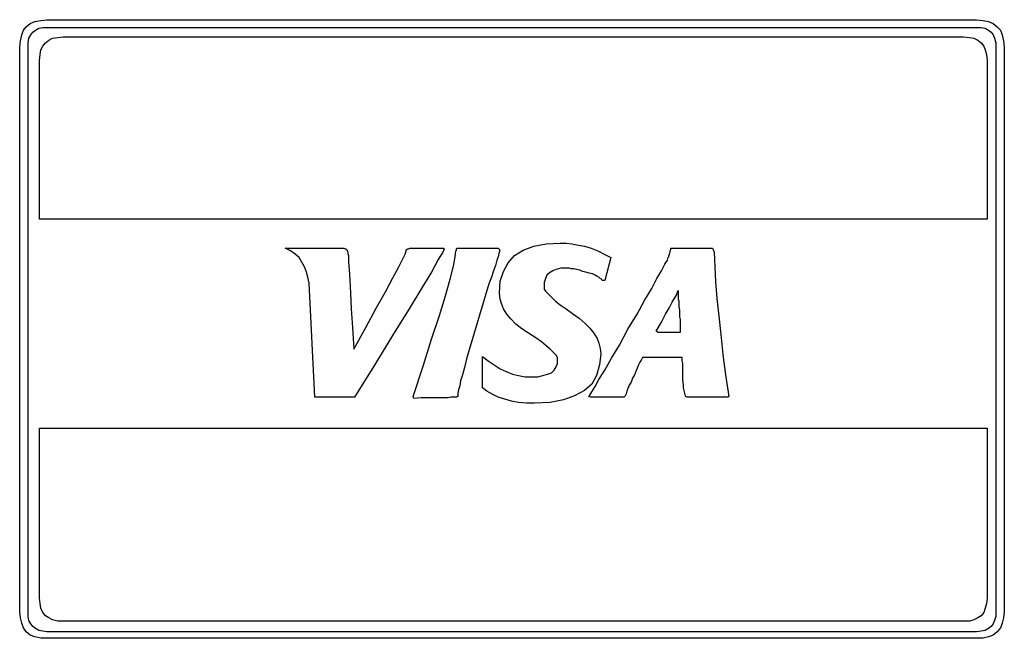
# Model space of a CAD drawing. Extents: x 0.2 to 25, y -0.2 to 2.1.
# Tile 12 of 13: x 18.1 to 21, y 0 to 1.8. Entities that reach past the tile are written whole.
import ezdxf

# ---------------------------------------------------------------- set-up
doc = ezdxf.new("R2010")
doc.units = 0

msp = doc.modelspace()

# ---------------------------------------------------------------- linework, layer by layer
at = {"color": 0}
for p, q in [((18.08789, 1.802734, 0.5), (18.09961, 1.8125, 0.5)), ((18.09961, 1.8125, 0.5), (18.11328, 1.818359, 0.5)), ((18.11328, 1.818359, 0.5), (18.13086, 1.822266, 0.5)), ((18.13086, 1.822266, 0.5), (18.14844, 1.824219, 0.5)), ((18.14844, 1.824219, 0.5), (20.9043, 1.824219, 0.5)), ((20.9043, 1.824219, 0.5), (20.92383, 1.822266, 0.5)), ((20.92383, 1.822266, 0.5), (20.93945, 1.818359, 0.5)), ((20.93945, 1.818359, 0.5), (20.95313, 1.8125, 0.5)), ((20.95313, 1.8125, 0.5), (20.96484, 1.802734, 0.5)), ((18.07422, 1.779297, 0.5), (18.08008, 1.792969, 0.5)), ((18.08008, 1.792969, 0.5), (18.08789, 1.802734, 0.5)), ((18.10156, 1.779297, 0.5), (18.10742, 1.787109, 0.5)), ((18.10742, 1.787109, 0.5), (18.11523, 1.792969, 0.5)), ((18.11523, 1.792969, 0.5), (18.125, 1.798828, 0.5)), ((18.125, 1.798828, 0.5), (18.13672, 1.800781, 0.5)), ((18.13672, 1.800781, 0.5), (18.14844, 1.800781, 0.5)), ((18.14844, 1.800781, 0.5), (20.9043, 1.800781, 0.5)), ((20.9043, 1.800781, 0.5), (20.91797, 1.800781, 0.5)), ((20.91797, 1.800781, 0.5), (20.92969, 1.798828, 0.5)), ((20.92969, 1.798828, 0.5), (20.93945, 1.792969, 0.5)), ((20.93945, 1.792969, 0.5), (20.94727, 1.787109, 0.5)), ((20.94727, 1.787109, 0.5), (20.95313, 1.779297, 0.5)), ((20.96484, 1.802734, 0.5), (20.97461, 1.792969, 0.5)), ((20.97461, 1.792969, 0.5), (20.98047, 1.779297, 0.5)), ((18.06836, 1.742188, 0.5), (18.07031, 1.761719, 0.5)), ((18.07031, 1.761719, 0.5), (18.07422, 1.779297, 0.5)), ((18.09375, 1.755859, 0.5), (18.0957, 1.769531, 0.5)), ((18.09375, 1.742188, 0.5), (18.09375, 1.755859, 0.5)), ((18.0957, 1.769531, 0.5), (18.10156, 1.779297, 0.5)), ((18.13672, 1.746094, 0.5), (18.14453, 1.755859, 0.5)), ((18.14453, 1.755859, 0.5), (18.1543, 1.763672, 0.5)), ((18.1543, 1.763672, 0.5), (18.16602, 1.769531, 0.5)), ((18.16602, 1.769531, 0.5), (18.18164, 1.771484, 0.5)), ((18.18164, 1.771484, 0.5), (18.19727, 1.773438, 0.5)), ((18.19727, 1.773438, 0.5), (20.86523, 1.773438, 0.5)), ((20.86523, 1.773438, 0.5), (20.88281, 1.771484, 0.5)), ((20.88281, 1.771484, 0.5), (20.89648, 1.769531, 0.5)), ((20.89648, 1.769531, 0.5), (20.9082, 1.763672, 0.5)), ((20.9082, 1.763672, 0.5), (20.91797, 1.755859, 0.5)), ((20.91797, 1.755859, 0.5), (20.92578, 1.746094, 0.5)), ((20.95313, 1.779297, 0.5), (20.95703, 1.769531, 0.5)), ((20.95703, 1.769531, 0.5), (20.96094, 1.755859, 0.5)), ((20.96094, 1.755859, 0.5), (20.96094, 1.742188, 0.5)), ((20.98047, 1.779297, 0.5), (20.98438, 1.761719, 0.5)), ((20.98438, 1.761719, 0.5), (20.98633, 1.742188, 0.5)), ((18.06836, 0.068359, 0.5), (18.06836, 1.742188, 0.5)), ((18.09375, 0.068359, 0.5), (18.09375, 1.742188, 0.5)), ((18.12891, 1.720703, 0.5), (18.13086, 1.734375, 0.5)), ((18.13086, 1.734375, 0.5), (18.13672, 1.746094, 0.5)), ((20.92578, 1.746094, 0.5), (20.92969, 1.734375, 0.5)), ((20.92969, 1.734375, 0.5), (20.93359, 1.720703, 0.5)), ((20.96094, 1.742188, 0.5), (20.96094, 0.068359, 0.5)), ((20.98633, 1.742188, 0.5), (20.98633, 0.068359, 0.5)), ((18.12695, 1.703125, 0.5), (18.12891, 1.720703, 0.5)), ((18.12695, 1.232422, 0.5), (18.12695, 1.703125, 0.5)), ((20.93359, 1.720703, 0.5), (20.93555, 1.703125, 0.5)), ((20.93555, 1.703125, 0.5), (20.93555, 1.232422, 0.5)), ((20.93555, 1.232422, 0.5), (18.12695, 1.232422, 0.5)), ((18.87109, 1.138672, 0.5), (18.85547, 1.146484, 0.5)), ((18.85547, 1.146484, 0.5), (19.02734, 1.146484, 0.5)), ((18.88477, 1.128906, 0.5), (18.87109, 1.138672, 0.5)), ((19.02734, 1.146484, 0.5), (19.0293, 1.146484, 0.5)), ((19.0293, 1.146484, 0.5), (19.0332, 1.144531, 0.5)), ((19.0332, 1.144531, 0.5), (19.03516, 1.144531, 0.5)), ((19.03516, 1.144531, 0.5), (19.03906, 1.140625, 0.5)), ((19.03906, 1.140625, 0.5), (19.03906, 1.138672, 0.5)), ((19.03906, 1.138672, 0.5), (19.04102, 1.134766, 0.5)), ((19.21289, 1.138672, 0.5), (19.21484, 1.140625, 0.5)), ((19.21289, 1.134766, 0.5), (19.21289, 1.138672, 0.5)), ((19.21484, 1.142578, 0.5), (19.21875, 1.144531, 0.5)), ((19.21484, 1.140625, 0.5), (19.21484, 1.142578, 0.5)), ((19.21875, 1.144531, 0.5), (19.2207, 1.144531, 0.5)), ((19.2207, 1.144531, 0.5), (19.22461, 1.146484, 0.5)), ((19.22461, 1.146484, 0.5), (19.22852, 1.146484, 0.5)), ((19.22852, 1.146484, 0.5), (19.23438, 1.146484, 0.5)), ((19.23438, 1.146484, 0.5), (19.23828, 1.146484, 0.5)), ((19.23828, 1.146484, 0.5), (19.24219, 1.146484, 0.5)), ((19.24219, 1.146484, 0.5), (19.24805, 1.146484, 0.5)), ((19.24805, 1.146484, 0.5), (19.25391, 1.146484, 0.5)), ((19.25391, 1.146484, 0.5), (19.25977, 1.146484, 0.5)), ((19.25977, 1.146484, 0.5), (19.26563, 1.146484, 0.5)), ((19.26563, 1.146484, 0.5), (19.27148, 1.146484, 0.5)), ((19.27148, 1.146484, 0.5), (19.2793, 1.146484, 0.5)), ((19.2793, 1.146484, 0.5), (19.28711, 1.146484, 0.5)), ((19.28711, 1.146484, 0.5), (19.29297, 1.146484, 0.5)), ((19.29297, 1.146484, 0.5), (19.29883, 1.146484, 0.5)), ((19.29883, 1.146484, 0.5), (19.30469, 1.146484, 0.5)), ((19.30469, 1.146484, 0.5), (19.31055, 1.146484, 0.5)), ((19.31055, 1.146484, 0.5), (19.31641, 1.146484, 0.5)), ((19.31641, 1.146484, 0.5), (19.32031, 1.146484, 0.5)), ((19.32031, 1.146484, 0.5), (19.32422, 1.146484, 0.5)), ((19.32617, 1.144531, 0.5), (19.32227, 1.134766, 0.5)), ((19.32422, 1.146484, 0.5), (19.32617, 1.144531, 0.5)), ((19.35938, 1.121094, 0.5), (19.36133, 1.138672, 0.5)), ((19.36133, 1.138672, 0.5), (19.36328, 1.140625, 0.5)), ((19.36328, 1.144531, 0.5), (19.36523, 1.146484, 0.5)), ((19.36328, 1.142578, 0.5), (19.36328, 1.144531, 0.5)), ((19.36328, 1.140625, 0.5), (19.36328, 1.142578, 0.5)), ((19.36328, 1.142578, 0.5), (19.36328, 1.142578, 0.5)), ((19.36523, 1.146484, 0.5), (19.36719, 1.146484, 0.5)), ((19.36523, 1.146484, 0.5), (19.36523, 1.146484, 0.5)), ((19.36719, 1.146484, 0.5), (19.48633, 1.146484, 0.5)), ((19.36719, 1.146484, 0.5), (19.36719, 1.146484, 0.5)), ((19.48633, 1.146484, 0.5), (19.49023, 1.142578, 0.5)), ((19.49023, 1.142578, 0.5), (19.49023, 1.136719, 0.5)), ((19.53516, 1.125, 0.5), (19.56055, 1.140625, 0.5)), ((19.56055, 1.140625, 0.5), (19.5918, 1.152344, 0.5)), ((19.5918, 1.152344, 0.5), (19.62891, 1.160156, 0.5)), ((19.62891, 1.160156, 0.5), (19.66992, 1.162109, 0.5)), ((19.66992, 1.162109, 0.5), (19.6875, 1.162109, 0.5)), ((19.6875, 1.162109, 0.5), (19.70508, 1.160156, 0.5)), ((19.70508, 1.160156, 0.5), (19.72461, 1.15625, 0.5)), ((19.72461, 1.15625, 0.5), (19.74219, 1.152344, 0.5)), ((19.74219, 1.152344, 0.5), (19.76172, 1.146484, 0.5)), ((19.76172, 1.146484, 0.5), (19.78125, 1.138672, 0.5)), ((19.78125, 1.138672, 0.5), (19.80078, 1.128906, 0.5)), ((19.99609, 1.138672, 0.5), (19.99805, 1.142578, 0.5)), ((19.99609, 1.134766, 0.5), (19.99609, 1.138672, 0.5)), ((19.99805, 1.142578, 0.5), (19.99805, 1.146484, 0.5)), ((19.99805, 1.146484, 0.5), (20.12109, 1.146484, 0.5)), ((20.12109, 1.146484, 0.5), (20.12695, 1.134766, 0.5)), ((18.89648, 1.119141, 0.5), (18.88477, 1.128906, 0.5)), ((18.9043, 1.105469, 0.5), (18.89648, 1.119141, 0.5)), ((19.04102, 1.134766, 0.5), (19.04102, 1.130859, 0.5)), ((19.04102, 1.130859, 0.5), (19.04297, 1.125, 0.5)), ((19.04297, 1.125, 0.5), (19.04297, 1.119141, 0.5)), ((19.04297, 1.119141, 0.5), (19.04297, 1.105469, 0.5)), ((19.19141, 1.089844, 0.5), (19.20313, 1.113281, 0.5)), ((19.20313, 1.113281, 0.5), (19.21094, 1.128906, 0.5)), ((19.21094, 1.128906, 0.5), (19.21289, 1.134766, 0.5)), ((19.30859, 1.113281, 0.5), (19.28906, 1.076172, 0.5)), ((19.32227, 1.134766, 0.5), (19.30859, 1.113281, 0.5)), ((19.35352, 1.09375, 0.5), (19.35938, 1.121094, 0.5)), ((19.48242, 1.111328, 0.5), (19.47852, 1.095703, 0.5)), ((19.48633, 1.121094, 0.5), (19.48242, 1.111328, 0.5)), ((19.48828, 1.130859, 0.5), (19.48633, 1.121094, 0.5)), ((19.49023, 1.136719, 0.5), (19.48828, 1.130859, 0.5)), ((19.51563, 1.103516, 0.5), (19.53516, 1.125, 0.5)), ((19.80078, 1.128906, 0.5), (19.82031, 1.119141, 0.5)), ((19.82031, 1.119141, 0.5), (19.80273, 1.050781, 0.5)), ((19.98047, 1.099609, 0.5), (19.98828, 1.111328, 0.5)), ((19.98828, 1.111328, 0.5), (19.99023, 1.119141, 0.5)), ((19.99023, 1.119141, 0.5), (19.99219, 1.121094, 0.5)), ((19.99219, 1.125, 0.5), (19.99414, 1.126953, 0.5)), ((19.99219, 1.121094, 0.5), (19.99219, 1.125, 0.5)), ((19.99414, 1.130859, 0.5), (19.99609, 1.134766, 0.5)), ((19.99414, 1.126953, 0.5), (19.99414, 1.130859, 0.5)), ((20.12695, 1.134766, 0.5), (20.12891, 1.091797, 0.5)), ((18.91211, 1.091797, 0.5), (18.9043, 1.105469, 0.5)), ((18.91797, 1.076172, 0.5), (18.91211, 1.091797, 0.5)), ((19.04297, 1.105469, 0.5), (19.04492, 1.083984, 0.5)), ((19.04492, 1.083984, 0.5), (19.04688, 1.052734, 0.5)), ((19.17383, 1.058594, 0.5), (19.19141, 1.089844, 0.5)), ((19.34375, 1.054688, 0.5), (19.35352, 1.09375, 0.5)), ((19.47266, 1.080078, 0.5), (19.4668, 1.060547, 0.5)), ((19.47852, 1.095703, 0.5), (19.47266, 1.080078, 0.5)), ((19.50195, 1.078125, 0.5), (19.51563, 1.103516, 0.5)), ((19.64844, 1.080078, 0.5), (19.63867, 1.074219, 0.5)), ((19.6582, 1.083984, 0.5), (19.64844, 1.080078, 0.5)), ((19.67188, 1.087891, 0.5), (19.6582, 1.083984, 0.5)), ((19.68555, 1.087891, 0.5), (19.67188, 1.087891, 0.5)), ((19.69141, 1.087891, 0.5), (19.68555, 1.087891, 0.5)), ((19.69727, 1.087891, 0.5), (19.69141, 1.087891, 0.5)), ((19.70313, 1.085938, 0.5), (19.69727, 1.087891, 0.5)), ((19.71094, 1.085938, 0.5), (19.70313, 1.085938, 0.5)), ((19.71875, 1.083984, 0.5), (19.71094, 1.085938, 0.5)), ((19.72852, 1.082031, 0.5), (19.71875, 1.083984, 0.5)), ((19.73633, 1.078125, 0.5), (19.72852, 1.082031, 0.5)), ((19.95703, 1.056641, 0.5), (19.9707, 1.080078, 0.5)), ((19.9707, 1.080078, 0.5), (19.98047, 1.099609, 0.5)), ((20.12891, 1.091797, 0.5), (20.13086, 1.046875, 0.5)), ((18.92188, 1.060547, 0.5), (18.91797, 1.076172, 0.5)), ((18.92578, 1.042969, 0.5), (18.92188, 1.060547, 0.5)), ((19.04688, 1.052734, 0.5), (19.04883, 1.013672, 0.5)), ((19.15234, 1.017578, 0.5), (19.17383, 1.058594, 0.5)), ((19.28906, 1.076172, 0.5), (19.25977, 1.029297, 0.5)), ((19.33008, 1.005859, 0.5), (19.34375, 1.054688, 0.5)), ((19.4668, 1.060547, 0.5), (19.45898, 1.041016, 0.5)), ((19.49219, 1.048828, 0.5), (19.50195, 1.078125, 0.5)), ((19.62695, 1.056641, 0.5), (19.62305, 1.044922, 0.5)), ((19.63086, 1.066406, 0.5), (19.62695, 1.056641, 0.5)), ((19.63867, 1.074219, 0.5), (19.63086, 1.066406, 0.5)), ((19.74609, 1.076172, 0.5), (19.73633, 1.078125, 0.5)), ((19.75586, 1.072266, 0.5), (19.74609, 1.076172, 0.5)), ((19.76563, 1.070313, 0.5), (19.75586, 1.072266, 0.5)), ((19.77344, 1.066406, 0.5), (19.76563, 1.070313, 0.5)), ((19.7793, 1.0625, 0.5), (19.77344, 1.066406, 0.5)), ((19.78516, 1.060547, 0.5), (19.7793, 1.0625, 0.5)), ((19.78906, 1.056641, 0.5), (19.78516, 1.060547, 0.5)), ((19.79297, 1.054688, 0.5), (19.78906, 1.056641, 0.5)), ((19.79492, 1.050781, 0.5), (19.79297, 1.054688, 0.5)), ((19.80273, 1.050781, 0.5), (19.79492, 1.050781, 0.5)), ((19.94141, 1.027344, 0.5), (19.95703, 1.056641, 0.5)), ((18.94336, 0.705078, 0.5), (18.92578, 1.042969, 0.5)), ((19.25977, 1.029297, 0.5), (19.22266, 0.966797, 0.5)), ((19.45898, 1.041016, 0.5), (19.40039, 0.845703, 0.5)), ((19.49023, 1.013672, 0.5), (19.49219, 1.048828, 0.5)), ((19.62305, 1.044922, 0.5), (19.62305, 1.033203, 0.5)), ((19.62305, 1.033203, 0.5), (19.62305, 1.025391, 0.5)), ((19.62305, 1.025391, 0.5), (19.62695, 1.019531, 0.5)), ((19.91992, 0.992188, 0.5), (19.94141, 1.027344, 0.5)), ((20.01758, 1.017578, 0.5), (20.01953, 1.021484, 0.5)), ((20.01953, 1.021484, 0.5), (20.01953, 1.015625, 0.5)), ((20.13086, 1.046875, 0.5), (20.13477, 0.998047, 0.5)), ((19.04883, 1.013672, 0.5), (19.05078, 0.966797, 0.5)), ((19.125, 0.96875, 0.5), (19.15234, 1.017578, 0.5)), ((19.3125, 0.947266, 0.5), (19.33008, 1.005859, 0.5)), ((19.49219, 0.996094, 0.5), (19.49023, 1.013672, 0.5)), ((19.49609, 0.982422, 0.5), (19.49219, 0.996094, 0.5)), ((19.62695, 1.019531, 0.5), (19.63477, 1.011719, 0.5)), ((19.63477, 1.011719, 0.5), (19.64453, 1.001953, 0.5)), ((19.64453, 1.001953, 0.5), (19.65625, 0.990234, 0.5)), ((19.89844, 0.951172, 0.5), (19.91992, 0.992188, 0.5)), ((20.00195, 0.986328, 0.5), (20.00977, 1, 0.5)), ((20.00977, 1, 0.5), (20.01563, 1.009766, 0.5)), ((20.01563, 1.009766, 0.5), (20.01758, 1.017578, 0.5)), ((20.01953, 1.015625, 0.5), (20.01953, 1.009766, 0.5)), ((20.01953, 1.009766, 0.5), (20.01953, 1.003906, 0.5)), ((20.01953, 1.003906, 0.5), (20.01953, 0.996094, 0.5)), ((20.01953, 0.996094, 0.5), (20.02148, 0.990234, 0.5)), ((20.13477, 0.998047, 0.5), (20.14063, 0.945313, 0.5)), ((19.05078, 0.966797, 0.5), (19.05469, 0.912109, 0.5)), ((19.09375, 0.912109, 0.5), (19.125, 0.96875, 0.5)), ((19.22266, 0.966797, 0.5), (19.17578, 0.892578, 0.5)), ((19.50195, 0.966797, 0.5), (19.49609, 0.982422, 0.5)), ((19.51172, 0.951172, 0.5), (19.50195, 0.966797, 0.5)), ((19.65625, 0.990234, 0.5), (19.66992, 0.978516, 0.5)), ((19.66992, 0.978516, 0.5), (19.6875, 0.966797, 0.5)), ((19.6875, 0.966797, 0.5), (19.70703, 0.953125, 0.5)), ((19.98242, 0.951172, 0.5), (19.99414, 0.970703, 0.5)), ((19.99414, 0.970703, 0.5), (20.00195, 0.986328, 0.5)), ((20.02148, 0.990234, 0.5), (20.02148, 0.980469, 0.5)), ((20.02148, 0.980469, 0.5), (20.02148, 0.972656, 0.5)), ((20.02148, 0.972656, 0.5), (20.02344, 0.962891, 0.5)), ((19.28906, 0.876953, 0.5), (19.3125, 0.947266, 0.5)), ((19.52344, 0.9375, 0.5), (19.51172, 0.951172, 0.5)), ((19.53906, 0.921875, 0.5), (19.52344, 0.9375, 0.5)), ((19.70703, 0.953125, 0.5), (19.72656, 0.939453, 0.5)), ((19.72656, 0.939453, 0.5), (19.74414, 0.923828, 0.5)), ((19.87109, 0.90625, 0.5), (19.89844, 0.951172, 0.5)), ((19.9707, 0.927734, 0.5), (19.98242, 0.951172, 0.5)), ((20.02344, 0.962891, 0.5), (20.02344, 0.953125, 0.5)), ((20.02344, 0.953125, 0.5), (20.02344, 0.943359, 0.5)), ((20.02344, 0.943359, 0.5), (20.02539, 0.935547, 0.5)), ((20.02539, 0.935547, 0.5), (20.02539, 0.927734, 0.5)), ((20.14063, 0.945313, 0.5), (20.14648, 0.890625, 0.5)), ((19.05469, 0.912109, 0.5), (19.05859, 0.847656, 0.5)), ((19.05859, 0.847656, 0.5), (19.09375, 0.912109, 0.5)), ((19.55664, 0.908203, 0.5), (19.53906, 0.921875, 0.5)), ((19.57617, 0.894531, 0.5), (19.55664, 0.908203, 0.5)), ((19.74414, 0.923828, 0.5), (19.75781, 0.910156, 0.5)), ((19.75781, 0.910156, 0.5), (19.76953, 0.894531, 0.5)), ((19.8457, 0.859375, 0.5), (19.87109, 0.90625, 0.5)), ((19.95508, 0.900391, 0.5), (19.9707, 0.927734, 0.5)), ((20.02539, 0.927734, 0.5), (20.02539, 0.919922, 0.5)), ((20.02539, 0.919922, 0.5), (20.02539, 0.914063, 0.5)), ((20.02539, 0.914063, 0.5), (20.02539, 0.908203, 0.5)), ((20.02539, 0.908203, 0.5), (20.02539, 0.904297, 0.5)), ((19.17578, 0.892578, 0.5), (19.12305, 0.804688, 0.5)), ((19.26367, 0.796875, 0.5), (19.28906, 0.876953, 0.5)), ((19.59766, 0.880859, 0.5), (19.57617, 0.894531, 0.5)), ((19.61523, 0.869141, 0.5), (19.59766, 0.880859, 0.5)), ((19.76953, 0.894531, 0.5), (19.7793, 0.878906, 0.5)), ((19.7793, 0.878906, 0.5), (19.78516, 0.865234, 0.5)), ((19.96094, 0.896484, 0.5), (19.95508, 0.900391, 0.5)), ((20.02344, 0.896484, 0.5), (19.96094, 0.896484, 0.5)), ((20.02539, 0.896484, 0.5), (20.02344, 0.896484, 0.5)), ((20.02344, 0.896484, 0.5), (20.02344, 0.896484, 0.5)), ((20.02539, 0.904297, 0.5), (20.02539, 0.902344, 0.5)), ((20.02539, 0.902344, 0.5), (20.02539, 0.900391, 0.5)), ((20.02539, 0.900391, 0.5), (20.02539, 0.900391, 0.5)), ((20.02539, 0.900391, 0.5), (20.02539, 0.898438, 0.5)), ((20.02539, 0.898438, 0.5), (20.02539, 0.898438, 0.5)), ((20.02539, 0.898438, 0.5), (20.02539, 0.896484, 0.5)), ((20.14648, 0.890625, 0.5), (20.15234, 0.832031, 0.5)), ((19.62891, 0.857422, 0.5), (19.61523, 0.869141, 0.5)), ((19.64063, 0.847656, 0.5), (19.62891, 0.857422, 0.5)), ((19.65039, 0.837891, 0.5), (19.64063, 0.847656, 0.5)), ((19.78516, 0.865234, 0.5), (19.78906, 0.849609, 0.5)), ((19.78906, 0.849609, 0.5), (19.79102, 0.833984, 0.5)), ((19.82227, 0.820313, 0.5), (19.8457, 0.859375, 0.5)), ((19.39258, 0.818359, 0.5), (19.38672, 0.792969, 0.5)), ((19.40039, 0.845703, 0.5), (19.39258, 0.818359, 0.5)), ((19.43945, 0.732422, 0.5), (19.43945, 0.826172, 0.5)), ((19.43945, 0.826172, 0.5), (19.45703, 0.8125, 0.5)), ((19.6582, 0.830078, 0.5), (19.65039, 0.837891, 0.5)), ((19.66211, 0.822266, 0.5), (19.6582, 0.830078, 0.5)), ((19.66211, 0.816406, 0.5), (19.66211, 0.822266, 0.5)), ((19.79102, 0.833984, 0.5), (19.78711, 0.800781, 0.5)), ((19.80273, 0.785156, 0.5), (19.82227, 0.820313, 0.5)), ((19.91406, 0.822266, 0.5), (19.91016, 0.814453, 0.5)), ((20.03125, 0.822266, 0.5), (19.91406, 0.822266, 0.5)), ((20.03125, 0.8125, 0.5), (20.03125, 0.822266, 0.5)), ((20.15234, 0.832031, 0.5), (20.16016, 0.771484, 0.5)), ((19.12305, 0.804688, 0.5), (19.06055, 0.705078, 0.5)), ((19.23438, 0.707031, 0.5), (19.26367, 0.796875, 0.5)), ((19.38672, 0.792969, 0.5), (19.38086, 0.771484, 0.5)), ((19.45703, 0.8125, 0.5), (19.47461, 0.800781, 0.5)), ((19.47461, 0.800781, 0.5), (19.49219, 0.789063, 0.5)), ((19.49219, 0.789063, 0.5), (19.50977, 0.78125, 0.5)), ((19.65234, 0.785156, 0.5), (19.6582, 0.794922, 0.5)), ((19.6582, 0.794922, 0.5), (19.66211, 0.804688, 0.5)), ((19.66211, 0.804688, 0.5), (19.66211, 0.816406, 0.5)), ((19.78711, 0.800781, 0.5), (19.77734, 0.769531, 0.5)), ((19.89844, 0.791016, 0.5), (19.89453, 0.78125, 0.5)), ((19.90234, 0.800781, 0.5), (19.89844, 0.791016, 0.5)), ((19.90625, 0.808594, 0.5), (19.90234, 0.800781, 0.5)), ((19.91016, 0.814453, 0.5), (19.90625, 0.808594, 0.5)), ((20.0332, 0.804688, 0.5), (20.03125, 0.8125, 0.5)), ((20.0332, 0.796875, 0.5), (20.0332, 0.804688, 0.5)), ((20.0332, 0.789063, 0.5), (20.0332, 0.796875, 0.5)), ((20.0332, 0.779297, 0.5), (20.0332, 0.789063, 0.5)), ((19.38086, 0.771484, 0.5), (19.375, 0.753906, 0.5)), ((19.50977, 0.78125, 0.5), (19.5293, 0.773438, 0.5)), ((19.5293, 0.773438, 0.5), (19.54688, 0.769531, 0.5)), ((19.54688, 0.769531, 0.5), (19.56641, 0.765625, 0.5)), ((19.56641, 0.765625, 0.5), (19.58594, 0.765625, 0.5)), ((19.58594, 0.765625, 0.5), (19.60352, 0.765625, 0.5)), ((19.60352, 0.765625, 0.5), (19.61914, 0.769531, 0.5)), ((19.61914, 0.769531, 0.5), (19.63281, 0.773438, 0.5)), ((19.63281, 0.773438, 0.5), (19.64453, 0.777344, 0.5)), ((19.64453, 0.777344, 0.5), (19.65234, 0.785156, 0.5)), ((19.77734, 0.769531, 0.5), (19.76367, 0.744141, 0.5)), ((19.78516, 0.757813, 0.5), (19.80273, 0.785156, 0.5)), ((19.88477, 0.761719, 0.5), (19.88086, 0.75, 0.5)), ((19.89063, 0.771484, 0.5), (19.88477, 0.761719, 0.5)), ((19.89453, 0.78125, 0.5), (19.89063, 0.771484, 0.5)), ((20.0332, 0.771484, 0.5), (20.0332, 0.779297, 0.5)), ((20.0332, 0.763672, 0.5), (20.0332, 0.771484, 0.5)), ((20.0332, 0.755859, 0.5), (20.0332, 0.763672, 0.5)), ((20.16016, 0.771484, 0.5), (20.16992, 0.707031, 0.5)), ((19.37305, 0.738281, 0.5), (19.36914, 0.726563, 0.5)), ((19.375, 0.753906, 0.5), (19.37305, 0.738281, 0.5)), ((19.45313, 0.722656, 0.5), (19.43945, 0.732422, 0.5)), ((19.76367, 0.744141, 0.5), (19.74219, 0.724609, 0.5)), ((19.76367, 0.720703, 0.5), (19.77344, 0.736328, 0.5)), ((19.77344, 0.736328, 0.5), (19.78516, 0.757813, 0.5)), ((19.87109, 0.730469, 0.5), (19.86719, 0.722656, 0.5)), ((19.875, 0.740234, 0.5), (19.87109, 0.730469, 0.5)), ((19.88086, 0.75, 0.5), (19.875, 0.740234, 0.5)), ((20.03516, 0.742188, 0.5), (20.0332, 0.755859, 0.5)), ((20.03516, 0.732422, 0.5), (20.03516, 0.742188, 0.5)), ((20.03711, 0.724609, 0.5), (20.03516, 0.732422, 0.5)), ((19.06055, 0.705078, 0.5), (18.94336, 0.705078, 0.5)), ((19.23633, 0.701172, 0.5), (19.23438, 0.707031, 0.5)), ((19.25781, 0.703125, 0.5), (19.23633, 0.701172, 0.5)), ((19.2793, 0.703125, 0.5), (19.25781, 0.703125, 0.5)), ((19.29688, 0.703125, 0.5), (19.2793, 0.703125, 0.5)), ((19.3125, 0.703125, 0.5), (19.29688, 0.703125, 0.5)), ((19.32617, 0.703125, 0.5), (19.3125, 0.703125, 0.5)), ((19.33789, 0.703125, 0.5), (19.32617, 0.703125, 0.5)), ((19.3457, 0.705078, 0.5), (19.33789, 0.703125, 0.5)), ((19.35352, 0.705078, 0.5), (19.3457, 0.705078, 0.5)), ((19.35742, 0.705078, 0.5), (19.35352, 0.705078, 0.5)), ((19.35938, 0.705078, 0.5), (19.35742, 0.705078, 0.5)), ((19.36133, 0.705078, 0.5), (19.35938, 0.705078, 0.5)), ((19.36328, 0.705078, 0.5), (19.36133, 0.705078, 0.5)), ((19.36523, 0.707031, 0.5), (19.36328, 0.705078, 0.5)), ((19.36719, 0.707031, 0.5), (19.36523, 0.707031, 0.5)), ((19.36914, 0.726563, 0.5), (19.36719, 0.716797, 0.5)), ((19.36719, 0.716797, 0.5), (19.36719, 0.708984, 0.5)), ((19.36719, 0.708984, 0.5), (19.36719, 0.708984, 0.5)), ((19.36719, 0.708984, 0.5), (19.36719, 0.707031, 0.5)), ((19.4707, 0.712891, 0.5), (19.45313, 0.722656, 0.5)), ((19.48633, 0.705078, 0.5), (19.4707, 0.712891, 0.5)), ((19.50586, 0.699219, 0.5), (19.48633, 0.705078, 0.5)), ((19.71289, 0.708984, 0.5), (19.67969, 0.697266, 0.5)), ((19.74219, 0.724609, 0.5), (19.71289, 0.708984, 0.5)), ((19.75391, 0.707031, 0.5), (19.75781, 0.710938, 0.5)), ((19.75586, 0.707031, 0.5), (19.75391, 0.707031, 0.5)), ((19.75977, 0.705078, 0.5), (19.75586, 0.707031, 0.5)), ((19.75781, 0.710938, 0.5), (19.76367, 0.720703, 0.5)), ((19.76172, 0.705078, 0.5), (19.75977, 0.705078, 0.5)), ((19.76367, 0.705078, 0.5), (19.76172, 0.705078, 0.5)), ((19.76172, 0.705078, 0.5), (19.76172, 0.705078, 0.5)), ((19.76563, 0.705078, 0.5), (19.76367, 0.705078, 0.5)), ((19.76758, 0.705078, 0.5), (19.76563, 0.705078, 0.5)), ((19.76563, 0.705078, 0.5), (19.76563, 0.705078, 0.5)), ((19.85742, 0.705078, 0.5), (19.76758, 0.705078, 0.5)), ((19.85938, 0.705078, 0.5), (19.85742, 0.705078, 0.5)), ((19.86133, 0.707031, 0.5), (19.85938, 0.705078, 0.5)), ((19.86328, 0.710938, 0.5), (19.86133, 0.707031, 0.5)), ((19.86523, 0.714844, 0.5), (19.86328, 0.710938, 0.5)), ((19.86719, 0.722656, 0.5), (19.86523, 0.714844, 0.5)), ((20.03906, 0.716797, 0.5), (20.03711, 0.724609, 0.5)), ((20.04102, 0.710938, 0.5), (20.03906, 0.716797, 0.5)), ((20.04297, 0.707031, 0.5), (20.04102, 0.710938, 0.5)), ((20.04688, 0.705078, 0.5), (20.04297, 0.707031, 0.5)), ((20.04883, 0.705078, 0.5), (20.04688, 0.705078, 0.5)), ((20.16211, 0.705078, 0.5), (20.04883, 0.705078, 0.5)), ((20.16406, 0.705078, 0.5), (20.16211, 0.705078, 0.5)), ((20.16211, 0.705078, 0.5), (20.16211, 0.705078, 0.5)), ((20.16602, 0.705078, 0.5), (20.16406, 0.705078, 0.5)), ((20.16797, 0.705078, 0.5), (20.16602, 0.705078, 0.5)), ((20.16602, 0.705078, 0.5), (20.16602, 0.705078, 0.5)), ((20.16992, 0.707031, 0.5), (20.16797, 0.707031, 0.5)), ((20.16797, 0.707031, 0.5), (20.16797, 0.705078, 0.5)), ((20.16797, 0.705078, 0.5), (20.16797, 0.705078, 0.5)), ((19.52539, 0.693359, 0.5), (19.50586, 0.699219, 0.5)), ((19.54688, 0.689453, 0.5), (19.52539, 0.693359, 0.5)), ((19.57031, 0.6875, 0.5), (19.54688, 0.689453, 0.5)), ((19.59375, 0.6875, 0.5), (19.57031, 0.6875, 0.5)), ((19.64063, 0.689453, 0.5), (19.59375, 0.6875, 0.5)), ((19.67969, 0.697266, 0.5), (19.64063, 0.689453, 0.5)), ((18.12695, 0.109375, 0.5), (18.12695, 0.613281, 0.5)), ((18.12695, 0.613281, 0.5), (20.93555, 0.613281, 0.5)), ((20.93555, 0.613281, 0.5), (20.93555, 0.109375, 0.5)), ((18.12891, 0.09375, 0.5), (18.12695, 0.109375, 0.5)), ((18.13086, 0.080078, 0.5), (18.12891, 0.09375, 0.5)), ((20.93359, 0.09375, 0.5), (20.92969, 0.080078, 0.5)), ((20.93555, 0.109375, 0.5), (20.93359, 0.09375, 0.5)), ((18.07031, 0.050781, 0.5), (18.06836, 0.068359, 0.5)), ((18.09375, 0.054688, 0.5), (18.09375, 0.068359, 0.5)), ((18.13672, 0.066406, 0.5), (18.13086, 0.080078, 0.5)), ((18.14453, 0.056641, 0.5), (18.13672, 0.066406, 0.5)), ((20.92578, 0.066406, 0.5), (20.91797, 0.056641, 0.5)), ((20.92969, 0.080078, 0.5), (20.92578, 0.066406, 0.5)), ((20.96094, 0.068359, 0.5), (20.96094, 0.054688, 0.5)), ((20.98633, 0.068359, 0.5), (20.98438, 0.050781, 0.5)), ((18.07422, 0.035156, 0.5), (18.07031, 0.050781, 0.5)), ((18.08008, 0.021484, 0.5), (18.07422, 0.035156, 0.5)), ((18.0957, 0.042969, 0.5), (18.09375, 0.054688, 0.5)), ((18.10156, 0.033203, 0.5), (18.0957, 0.042969, 0.5)), ((18.10742, 0.025391, 0.5), (18.10156, 0.033203, 0.5)), ((18.1543, 0.050781, 0.5), (18.14453, 0.056641, 0.5)), ((18.16602, 0.044922, 0.5), (18.1543, 0.050781, 0.5)), ((18.18164, 0.041016, 0.5), (18.16602, 0.044922, 0.5)), ((18.19727, 0.041016, 0.5), (18.18164, 0.041016, 0.5)), ((20.86523, 0.041016, 0.5), (18.19727, 0.041016, 0.5)), ((20.88281, 0.041016, 0.5), (20.86523, 0.041016, 0.5)), ((20.89648, 0.044922, 0.5), (20.88281, 0.041016, 0.5)), ((20.9082, 0.050781, 0.5), (20.89648, 0.044922, 0.5)), ((20.91797, 0.056641, 0.5), (20.9082, 0.050781, 0.5)), ((20.95313, 0.033203, 0.5), (20.94727, 0.025391, 0.5)), ((20.95703, 0.042969, 0.5), (20.95313, 0.033203, 0.5)), ((20.96094, 0.054688, 0.5), (20.95703, 0.042969, 0.5)), ((20.98047, 0.035156, 0.5), (20.97461, 0.021484, 0.5)), ((20.98438, 0.050781, 0.5), (20.98047, 0.035156, 0.5)), ((18.08789, 0.009766, 0.5), (18.08008, 0.021484, 0.5)), ((18.09961, 0, 0.5), (18.08789, 0.009766, 0.5)), ((18.11328, -0.005859, 0.5), (18.09961, 0, 0.5)), ((18.11523, 0.019531, 0.5), (18.10742, 0.025391, 0.5)), ((18.125, 0.013672, 0.5), (18.11523, 0.019531, 0.5)), ((18.13672, 0.011719, 0.5), (18.125, 0.013672, 0.5)), ((18.14844, 0.009766, 0.5), (18.13672, 0.011719, 0.5)), ((20.9043, 0.009766, 0.5), (18.14844, 0.009766, 0.5)), ((20.91797, 0.011719, 0.5), (20.9043, 0.009766, 0.5)), ((20.92969, 0.013672, 0.5), (20.91797, 0.011719, 0.5)), ((20.93945, 0.019531, 0.5), (20.92969, 0.013672, 0.5)), ((20.94727, 0.025391, 0.5), (20.93945, 0.019531, 0.5)), ((20.95313, 0, 0.5), (20.93945, -0.005859, 0.5)), ((20.96484, 0.009766, 0.5), (20.95313, 0, 0.5)), ((20.97461, 0.021484, 0.5), (20.96484, 0.009766, 0.5)), ((18.13086, -0.009766, 0.5), (18.11328, -0.005859, 0.5)), ((18.14844, -0.009766, 0.5), (18.13086, -0.009766, 0.5)), ((20.9043, -0.009766, 0.5), (18.14844, -0.009766, 0.5)), ((20.92383, -0.009766, 0.5), (20.9043, -0.009766, 0.5)), ((20.93945, -0.005859, 0.5), (20.92383, -0.009766, 0.5))]:
    msp.add_line(p, q, dxfattribs=at)

doc.saveas('drawing.dxf')
